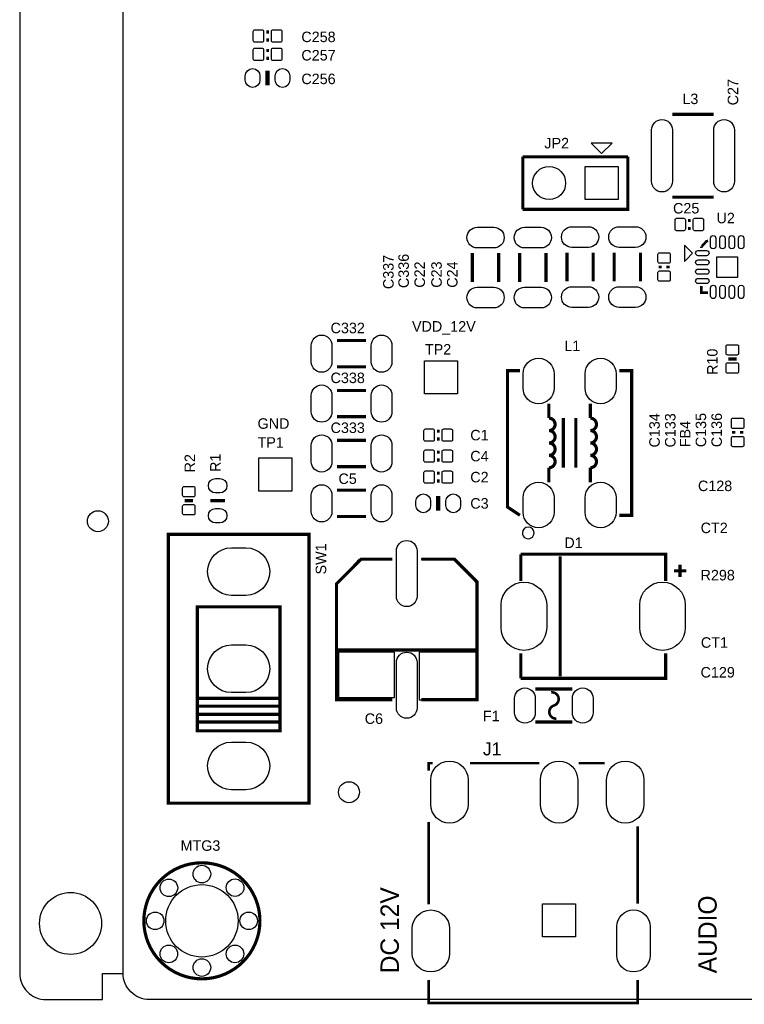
# Model space of a CAD drawing. Extents: x -5 to 175, y -1 to 134.
# Tile 1 of 19: x -5 to 30, y 0 to 47. Entities that reach past the tile are written whole.
import ezdxf

# ---------------------------------------------------------------- set-up
doc = ezdxf.new("R2010")
doc.units = 0
for name, color, linetype in [('BG_OUTLINE', 7, 'CONTINUOUS'), ('BG_SILKSCREEN_TOP', 211, 'CONTINUOUS'), ('PG_SILKSCREEN_TOP', 7, 'CONTINUOUS'), ('PIN_TOP', 12, 'CONTINUOUS'), ('RD_SILKSCREEN_TOP', 7, 'CONTINUOUS')]:
    doc.layers.add(name, color=color, linetype=linetype)

msp = doc.modelspace()

# ---------------------------------------------------------------- linework, layer by layer
at = {"layer": 'BG_OUTLINE'}
for points in [[(-0.999998, 124.99975), (-3.72999, 124.99975, 0.414214), (-4.99999, 123.72975), (-4.99999, 1.27, 0.414214), (-3.72999, 0), (-0.999998, 0), (-0.999998, 1.27), (0, 1.27)], [(-0.999998, 124.99975), (-0.999998, 123.72975), (0, 123.72975, -0.414214), (1.27, 124.99975), (168.730676, 124.99975, -0.414214), (170.000676, 123.72975), (170.000676, 1.27, -0.414214), (168.730676, 0), (1.27, 0, -0.414214), (0, 1.27), (0, 123.72975)]]:
    msp.add_lwpolyline(points, format="xyb", dxfattribs=at)
at = {"layer": 'BG_SILKSCREEN_TOP'}
for points in [[(13.015976, 14.506956), (10.315956, 14.506956), (10.315956, 20.106894), (11.41603, 21.307044), (13.015976, 21.307044)], [(14.416024, 14.506956), (17.116044, 14.506956), (17.116044, 20.106894), (16.01597, 21.307044), (14.416024, 21.307044)], [(17.116044, 16.907002), (10.315956, 16.907002)]]:
    msp.add_lwpolyline(points, dxfattribs=at)
at = {"layer": 'PG_SILKSCREEN_TOP'}
for points, const_width in [([(7.0485, 46.7995), (6.9215, 46.7995)], 0.1524), ([(6.9215, 46.4185), (7.0485, 46.4185)], 0.1524), ([(7.0485, 45.9105), (6.9215, 45.9105)], 0.1524), ([(6.9215, 45.5295), (7.0485, 45.5295)], 0.1524), ([(6.985, 44.9326), (6.985, 44.2214)], 0.2032), ([(26.559002, 42.817796), (28.558998, 42.817796)], 0.1524), ([(24.4094, 40.767), (24.4094, 38.227), (19.3294, 38.227)], 0.1524), ([(19.3294, 38.227), (19.3294, 40.767)], 0.1524), ([(19.3294, 40.767), (24.4094, 40.767)], 0.1524), ([(26.559002, 38.817804), (28.558998, 38.817804)], 0.1524), ([(27.4447, 37.6809), (27.3177, 37.6809)], 0.1524), ([(27.3177, 37.2999), (27.4447, 37.2999)], 0.1524), ([(28.289504, 36.692586), (28.21559, 36.684966), (27.962098, 36.41979), (27.958034, 36.41979)], 0.125476), ([(21.463, 36.1315), (21.463, 34.7345)], 0.1524), ([(22.733, 36.1315), (22.733, 34.7345)], 0.1524), ([(23.749, 36.1315), (23.749, 34.7345)], 0.1524), ([(25.019, 36.1315), (25.019, 34.7345)], 0.1524), ([(27.958034, 36.4236), (27.958034, 36.349432)], 0.125476), ([(16.891, 36.1061), (16.891, 34.7091)], 0.1524), ([(18.161, 36.1061), (18.161, 34.7091)], 0.1524), ([(19.177, 36.1061), (19.177, 34.7091)], 0.1524), ([(20.447, 36.1061), (20.447, 34.7091)], 0.1524), ([(25.9715, 35.4965), (25.9715, 35.3695)], 0.1524), ([(26.3525, 35.3695), (26.3525, 35.4965)], 0.1524), ([(28.289504, 34.188908), (27.962098, 34.188908), (27.962098, 34.516568)], 0.125476), ([(11.7475, 31.877), (10.3505, 31.877)], 0.1524), ([(29.6672, 30.988), (29.2608, 30.988)], 0.1524), ([(11.7475, 30.607), (10.3505, 30.607)], 0.1524), ([(19.189954, 23.42388), (18.590006, 23.82393), (18.590006, 30.42412), (19.189954, 30.42412)], 0.1524), ([(23.990046, 23.42388), (24.589994, 23.42388), (24.589994, 30.42412), (23.990046, 30.42412)], 0.1524), ([(11.7475, 29.464), (10.3505, 29.464)], 0.1524), ([(11.7475, 28.194), (10.3505, 28.194)], 0.1524), ([(21.290026, 25.724104), (21.290026, 28.123896)], 0.1524), ([(21.889974, 25.724104), (21.889974, 28.123896)], 0.1524), ([(15.3035, 27.4955), (15.1765, 27.4955)], 0.1524), ([(15.1765, 27.1145), (15.3035, 27.1145)], 0.1524), ([(29.5275, 27.4955), (29.5275, 27.3685)], 0.1524), ([(29.9085, 27.3685), (29.9085, 27.4955)], 0.1524), ([(11.7475, 27.051), (10.3505, 27.051)], 0.1524), ([(15.3035, 26.4795), (15.1765, 26.4795)], 0.1524), ([(11.7475, 25.781), (10.3505, 25.781)], 0.1524), ([(15.1765, 26.0985), (15.3035, 26.0985)], 0.1524), ([(15.3035, 25.4635), (15.1765, 25.4635)], 0.1524), ([(15.1765, 25.0825), (15.3035, 25.0825)], 0.1524), ([(11.7475, 24.638), (10.3505, 24.638)], 0.1524), ([(15.24, 23.6474), (15.24, 24.3586)], 0.2032), ([(3.3782, 24.13), (2.9718, 24.13)], 0.1524), ([(4.9276, 24.13), (4.2164, 24.13)], 0.1524), ([(11.7475, 23.368), (10.3505, 23.368)], 0.1524), ([(2.187956, 9.501886), (8.988044, 9.501886), (8.988044, 22.502114), (2.187956, 22.502114), (2.187956, 9.501886)], 0.1524), ([(19.23288, 20.242022), (19.23288, 21.541994)], 0.1524), ([(19.23288, 21.541994), (26.23312, 21.541994), (26.23312, 20.242022)], 0.1524), ([(21.133054, 21.441918), (21.133054, 15.642082)], 0.1524), ([(13.015976, 21.307044), (11.516106, 21.307044), (10.315956, 20.106894), (10.315956, 14.506956), (13.015976, 14.506956)], 0.1524), ([(14.416024, 14.506956), (17.116044, 14.506956), (17.116044, 20.20697), (16.01597, 21.307044), (14.416024, 21.307044)], 0.1524), ([(26.93289, 20.44192), (26.93289, 21.042122)], 0.1524), ([(27.233118, 20.741894), (26.632916, 20.741894)], 0.1524), ([(3.588004, 13.002006), (7.587996, 13.002006), (7.587996, 19.001994), (3.588004, 19.001994), (3.588004, 13.002006)], 0.1524), ([(17.116044, 16.907002), (10.315956, 16.907002)], 0.1524), ([(26.23312, 16.741902), (26.23312, 15.542006), (19.23288, 15.542006)], 0.1524), ([(19.23288, 15.542006), (19.23288, 16.741902)], 0.1524), ([(21.727922, 15.0241), (19.928078, 15.0241)], 0.1524), ([(7.58952, 14.570964), (3.58648, 14.570964)], 0.1524), ([(3.58648, 14.190726), (7.58952, 14.190726)], 0.1524), ([(7.58952, 13.800328), (3.58648, 13.800328)], 0.1524), ([(3.58648, 13.429996), (7.58952, 13.429996)], 0.1524), ([(21.727922, 13.4239), (19.928078, 13.4239)], 0.1524), ([(14.782038, 11.075416), (14.782038, 11.435334), (14.97203, 11.435334)], 0.127), ([(16.782034, 11.435334), (20.12188, 11.435334)], 0.127), ([(22.022054, 11.435334), (23.292054, 11.435334)], 0.127), ([(14.782038, 4.615434), (14.782038, 8.59536)], 0.127), ([(24.882094, 8.385302), (24.882094, 4.6355)], 0.127), ([(24.882094, 0.955294), (24.882094, -0.164592), (14.782038, -0.164592), (14.782038, 0.955294)], 0.127)]:
    msp.add_lwpolyline(points, dxfattribs=dict(at, const_width=const_width))
for points in [[(23.6474, 41.428924), (22.6314, 41.428924), (23.1394, 40.920924)], [(27.541982, 36.098226), (27.242008, 36.3982), (27.141932, 36.498022), (27.141932, 35.698176), (27.242008, 35.797998)], [(13.116052, 14.607032), (13.116052, 16.806926), (10.416032, 16.806926), (10.416032, 14.607032)], [(17.116044, 14.506956), (17.116044, 16.806926), (14.315948, 16.806926), (14.315948, 14.506956)]]:
    msp.add_lwpolyline(points, close=True, dxfattribs=at)
for points, const_width in [([(20.590002, 27.523948, 0.999993), (20.590002, 28.123896), (20.590002, 28.82392)], 0.1524), ([(22.589998, 27.523948, 1.000007), (22.589998, 28.123896), (22.589998, 28.82392)], 0.1524), ([(20.590002, 27.523948, -0.999993), (20.590002, 26.924)], 0.1524), ([(22.589998, 27.523948, -1.000007), (22.589998, 26.924)], 0.1524), ([(20.590002, 26.924, -0.999993), (20.590002, 26.324052)], 0.1524), ([(22.589998, 26.924, -1.000007), (22.589998, 26.324052)], 0.1524), ([(20.590002, 26.324052, -0.999993), (20.590002, 25.724104), (20.590002, 25.02408)], 0.1524), ([(22.589998, 26.324052, -1.000007), (22.589998, 25.724104), (22.589998, 25.02408)], 0.1524), ([(20.701, 14.859, -0.920255), (20.828, 14.224, 0.866233), (20.955, 13.589)], 0.127), ([(6.6167, 3.81, 1), (1.0033, 3.81, 1), (6.6167, 3.81)], 0.1524)]:
    msp.add_lwpolyline(points, format="xyb", dxfattribs=dict(at, const_width=const_width))
msp.add_lwpolyline([(19.872706, 22.573996, 1), (19.307294, 22.574004, 1)], format="xyb", close=True, dxfattribs=at)
at = {"layer": 'PIN_TOP'}
for points in [[(6.370066, 46.908974), (6.720078, 46.908974, -0.415686), (6.795008, 46.834044), (6.795008, 46.383956, -0.415686), (6.720078, 46.309026), (6.370066, 46.309026, -0.415686), (6.295136, 46.383956), (6.295136, 46.834044, -0.415686)], [(7.249922, 46.908974), (7.599934, 46.908974, -0.415686), (7.674864, 46.834044), (7.674864, 46.383956, -0.415686), (7.599934, 46.309026), (7.249922, 46.309026, -0.415686), (7.174992, 46.383956), (7.174992, 46.834044, -0.415686)], [(6.370066, 46.019974), (6.720078, 46.019974, -0.415686), (6.795008, 45.945044), (6.795008, 45.494956, -0.415686), (6.720078, 45.420026), (6.370066, 45.420026, -0.415686), (6.295136, 45.494956), (6.295136, 45.945044, -0.415686)], [(7.249922, 46.019974), (7.599934, 46.019974, -0.415686), (7.674864, 45.945044), (7.674864, 45.494956, -0.415686), (7.599934, 45.420026), (7.249922, 45.420026, -0.415686), (7.174992, 45.494956), (7.174992, 45.945044, -0.415686)], [(5.905246, 44.4754), (5.905246, 44.6786, -1), (6.616446, 44.6786), (6.616446, 44.4754, -1)], [(7.353554, 44.4754), (7.353554, 44.6786, -1), (8.064754, 44.6786), (8.064754, 44.4754, -1)], [(26.558875, 42.067861), (26.558875, 39.567739, -1), (25.558877, 39.567739), (25.558877, 42.067861, -1)], [(29.559123, 42.067861), (29.559123, 39.567739, -1), (28.559125, 39.567739), (28.559125, 42.067861, -1)], [(27.116278, 37.190426), (26.766266, 37.190426, -0.415686), (26.691336, 37.265356), (26.691336, 37.715444, -0.415686), (26.766266, 37.790374), (27.116278, 37.790374, -0.415686), (27.191208, 37.715444), (27.191208, 37.265356, -0.415686)], [(27.996134, 37.190426), (27.646122, 37.190426, -0.415686), (27.571192, 37.265356), (27.571192, 37.715444, -0.415686), (27.646122, 37.790374), (27.996134, 37.790374, -0.415686), (28.071064, 37.715444), (28.071064, 37.265356, -0.415686)], [(17.92605, 36.357687), (17.12595, 36.357687, -1), (17.12595, 37.357685), (17.92605, 37.357685, -1)], [(20.21205, 36.357687), (19.41195, 36.357687, -1), (19.41195, 37.357685), (20.21205, 37.357685, -1)], [(22.49805, 36.383087), (21.69795, 36.383087, -1), (21.69795, 37.383085), (22.49805, 37.383085, -1)], [(24.78405, 36.383087), (23.98395, 36.383087, -1), (23.98395, 37.383085), (24.78405, 37.383085, -1)], [(28.659853, 36.833323), (28.660327, 36.433273, -1), (28.410391, 36.432977), (28.409917, 36.833027, -1)], [(29.109687, 36.833323), (29.110161, 36.433273, -1), (28.860225, 36.432977), (28.859751, 36.833027, -1)], [(29.559775, 36.833323), (29.560249, 36.433273, -1), (29.310313, 36.432977), (29.309839, 36.833027, -1)], [(30.009863, 36.833323), (30.010337, 36.433273, -1), (29.760401, 36.432977), (29.759927, 36.833027, -1)], [(28.210129, 35.98291), (27.810079, 35.98291, -1), (27.810079, 36.232846), (28.210129, 36.232846, -1)], [(25.862026, 35.697922), (25.862026, 36.047934, -0.415686), (25.936956, 36.122864), (26.387044, 36.122864, -0.415686), (26.461974, 36.047934), (26.461974, 35.697922, -0.415686), (26.387044, 35.622992), (25.936956, 35.622992, -0.415686)], [(28.210129, 35.533076), (27.810079, 35.533076, -1), (27.810079, 35.783012), (28.210129, 35.783012, -1)], [(28.210129, 35.082988), (27.810079, 35.082988, -1), (27.810079, 35.332924), (28.210129, 35.332924, -1)], [(25.862026, 34.818066), (25.862026, 35.168078, -0.415686), (25.936956, 35.243008), (26.387044, 35.243008, -0.415686), (26.461974, 35.168078), (26.461974, 34.818066, -0.415686), (26.387044, 34.743136), (25.936956, 34.743136, -0.415686)], [(28.210129, 34.633154), (27.810079, 34.633154, -1), (27.810079, 34.88309), (28.210129, 34.88309, -1)], [(17.92605, 33.457515), (17.12595, 33.457515, -1), (17.12595, 34.457513), (17.92605, 34.457513, -1)], [(20.21205, 33.457515), (19.41195, 33.457515, -1), (19.41195, 34.457513), (20.21205, 34.457513, -1)], [(22.49805, 33.482915), (21.69795, 33.482915, -1), (21.69795, 34.482913), (22.49805, 34.482913, -1)], [(24.78405, 33.482915), (23.98395, 33.482915, -1), (23.98395, 34.482913), (24.78405, 34.482913, -1)], [(28.659601, 34.433434), (28.660578, 34.033385, -1), (28.410643, 34.032774), (28.409666, 34.432823, -1)], [(29.109435, 34.433434), (29.110412, 34.033385, -1), (28.860477, 34.032774), (28.8595, 34.432823, -1)], [(29.559523, 34.433434), (29.5605, 34.033385, -1), (29.310565, 34.032774), (29.309588, 34.432823, -1)], [(30.009357, 34.433434), (30.010334, 34.033385, -1), (29.760399, 34.032774), (29.759422, 34.432823, -1)], [(9.098915, 30.84195), (9.098915, 31.64205, -1), (10.098913, 31.64205), (10.098913, 30.84195, -1)], [(11.999087, 30.84195), (11.999087, 31.64205, -1), (12.999085, 31.64205), (12.999085, 30.84195, -1)], [(29.763974, 31.602934), (29.763974, 31.252922, -0.415686), (29.689044, 31.177992), (29.238956, 31.177992, -0.415686), (29.164026, 31.252922), (29.164026, 31.602934, -0.415686), (29.238956, 31.677864), (29.689044, 31.677864, -0.415686)], [(20.839938, 30.273879), (20.839938, 29.574109, -1), (19.339814, 29.574109), (19.339814, 30.273879, -1)], [(23.840186, 30.273879), (23.840186, 29.574109, -1), (22.340062, 29.574109), (22.340062, 30.273879, -1)], [(29.763974, 30.723078), (29.763974, 30.373066, -0.415686), (29.689044, 30.298136), (29.238956, 30.298136, -0.415686), (29.164026, 30.373066), (29.164026, 30.723078, -0.415686), (29.238956, 30.798008), (29.689044, 30.798008, -0.415686)], [(9.098915, 28.42895), (9.098915, 29.22905, -1), (10.098913, 29.22905), (10.098913, 28.42895, -1)], [(11.999087, 28.42895), (11.999087, 29.22905, -1), (12.999085, 29.22905), (12.999085, 28.42895, -1)], [(29.418026, 27.696922), (29.418026, 28.046934, -0.415686), (29.492956, 28.121864), (29.943044, 28.121864, -0.415686), (30.017974, 28.046934), (30.017974, 27.696922, -0.415686), (29.943044, 27.621992), (29.492956, 27.621992, -0.415686)], [(9.098915, 26.01595), (9.098915, 26.81605, -1), (10.098913, 26.81605), (10.098913, 26.01595, -1)], [(11.999087, 26.01595), (11.999087, 26.81605, -1), (12.999085, 26.81605), (12.999085, 26.01595, -1)], [(14.975078, 27.005026), (14.625066, 27.005026, -0.415686), (14.550136, 27.079956), (14.550136, 27.530044, -0.415686), (14.625066, 27.604974), (14.975078, 27.604974, -0.415686), (15.050008, 27.530044), (15.050008, 27.079956, -0.415686)], [(15.854934, 27.005026), (15.504922, 27.005026, -0.415686), (15.429992, 27.079956), (15.429992, 27.530044, -0.415686), (15.504922, 27.604974), (15.854934, 27.604974, -0.415686), (15.929864, 27.530044), (15.929864, 27.079956, -0.415686)], [(29.418026, 26.817066), (29.418026, 27.167078, -0.415686), (29.492956, 27.242008), (29.943044, 27.242008, -0.415686), (30.017974, 27.167078), (30.017974, 26.817066, -0.415686), (29.943044, 26.742136), (29.492956, 26.742136, -0.415686)], [(14.975078, 25.989026), (14.625066, 25.989026, -0.415686), (14.550136, 26.063956), (14.550136, 26.514044, -0.415686), (14.625066, 26.588974), (14.975078, 26.588974, -0.415686), (15.050008, 26.514044), (15.050008, 26.063956, -0.415686)], [(15.854934, 25.989026), (15.504922, 25.989026, -0.415686), (15.429992, 26.063956), (15.429992, 26.514044, -0.415686), (15.504922, 26.588974), (15.854934, 26.588974, -0.415686), (15.929864, 26.514044), (15.929864, 26.063956, -0.415686)], [(14.975078, 24.973026), (14.625066, 24.973026, -0.415686), (14.550136, 25.047956), (14.550136, 25.498044, -0.415686), (14.625066, 25.572974), (14.975078, 25.572974, -0.415686), (15.050008, 25.498044), (15.050008, 25.047956, -0.415686)], [(15.854934, 24.973026), (15.504922, 24.973026, -0.415686), (15.429992, 25.047956), (15.429992, 25.498044, -0.415686), (15.504922, 25.572974), (15.854934, 25.572974, -0.415686), (15.929864, 25.498044), (15.929864, 25.047956, -0.415686)], [(3.474974, 24.744934), (3.474974, 24.394922, -0.415686), (3.400044, 24.319992), (2.949956, 24.319992, -0.415686), (2.875026, 24.394922), (2.875026, 24.744934, -0.415686), (2.949956, 24.819864), (3.400044, 24.819864, -0.415686)], [(4.472051, 25.204166), (4.671949, 25.204166, -1), (4.671949, 24.504142), (4.472051, 24.504142, -1)], [(9.098915, 23.60295), (9.098915, 24.40305, -1), (10.098913, 24.40305), (10.098913, 23.60295, -1)], [(11.999087, 23.60295), (11.999087, 24.40305, -1), (12.999085, 24.40305), (12.999085, 23.60295, -1)], [(20.839938, 24.273891), (20.839938, 23.574121, -1), (19.339814, 23.574121), (19.339814, 24.273891, -1)], [(23.840186, 24.273891), (23.840186, 23.574121, -1), (22.340062, 23.574121), (22.340062, 24.273891, -1)], [(14.871446, 24.1046), (14.871446, 23.9014, -1), (14.160246, 23.9014), (14.160246, 24.1046, -1)], [(16.319754, 24.1046), (16.319754, 23.9014, -1), (15.608554, 23.9014), (15.608554, 24.1046, -1)], [(3.474974, 23.865078), (3.474974, 23.515066, -0.415686), (3.400044, 23.440136), (2.949956, 23.440136, -0.415686), (2.875026, 23.515066), (2.875026, 23.865078, -0.415686), (2.949956, 23.940008), (3.400044, 23.940008, -0.415686)], [(4.472051, 23.755858), (4.671949, 23.755858, -1), (4.671949, 23.055834), (4.472051, 23.055834, -1)], [(13.216001, 19.507073), (13.216001, 21.706967, -1), (14.215999, 21.706967), (14.215999, 19.507073, -1)], [(5.237988, 21.852001), (5.938012, 21.852001, -1), (5.938012, 19.552031), (5.237988, 19.552031, -1)], [(20.482941, 19.092037), (20.482941, 17.991963, -1), (18.283047, 17.991963), (18.283047, 19.092037, -1)], [(24.983059, 17.991963), (24.983059, 19.092037, -1), (27.182953, 19.092037), (27.182953, 17.991963, -1)], [(5.237988, 17.151985), (5.938012, 17.151985, -1), (5.938012, 14.852015), (5.237988, 14.852015, -1)], [(13.216001, 14.107033), (13.216001, 16.306927, -1), (14.215999, 16.306927), (14.215999, 14.107033, -1)], [(18.931001, 13.873988), (18.931001, 14.574012, -1), (19.930999, 14.574012), (19.930999, 13.873988, -1)], [(21.725001, 13.873988), (21.725001, 14.574012, -1), (22.724999, 14.574012), (22.724999, 13.873988, -1)], [(5.237988, 12.451969), (5.938012, 12.451969, -1), (5.938012, 10.151999), (5.237988, 10.151999, -1)], [(14.881987, 9.435338), (14.881987, 10.635234, -1), (16.682085, 10.635234), (16.682085, 9.435338, -1)], [(20.181951, 9.435338), (20.181951, 10.635234, -1), (21.982049, 10.635234), (21.982049, 9.435338, -1)], [(23.381843, 9.435338), (23.381843, 10.635234, -1), (25.181941, 10.635234), (25.181941, 9.435338, -1)], [(15.782163, 3.43535), (15.782163, 2.235454, -1), (13.982065, 2.235454), (13.982065, 3.43535, -1)], [(23.881969, 2.135378), (23.881969, 3.535426, -1), (25.481915, 3.535426), (25.481915, 2.135378, -1)]]:
    msp.add_lwpolyline(points, format="xyb", close=True, dxfattribs=at)
for points in [[(22.339427, 40.296973), (23.939373, 40.296973), (23.939373, 38.697027), (22.339427, 38.697027)], [(28.709874, 34.932874), (28.709874, 35.932872), (29.709872, 35.932872), (29.709872, 34.932874)], [(14.5669, 29.2989), (14.5669, 30.898846), (16.166846, 30.898846), (16.166846, 29.2989)], [(6.5659, 24.5999), (6.5659, 26.199846), (8.165846, 26.199846), (8.165846, 24.5999)], [(21.881973, 3.035427), (20.282027, 3.035427), (20.282027, 4.635373), (21.881973, 4.635373)]]:
    msp.add_lwpolyline(points, close=True, dxfattribs=at)
for centre, radius in [((20.5994, 39.497), 0.799973), ((-1.2192, 23.1394), 0.508), ((10.922, 10.033), 0.508), ((3.81, 6.0706), 0.424942), ((2.21488, 5.40512), 0.424942), ((5.41528, 5.41528), 0.424942), ((3.81, 3.81), 1.75006), ((-2.54, 3.683), 1.499997), ((1.5494, 3.81), 0.424942), ((6.0706, 3.81), 0.424942), ((2.2098, 2.2098), 0.424942), ((5.4102, 2.2098), 0.424942), ((3.81, 1.5494), 0.424942)]:
    msp.add_circle(centre, radius, dxfattribs=at)

# ---------------------------------------------------------------- texts
at = {"layer": 'BG_SILKSCREEN_TOP', "width": 1.02}
for s, p in [('VDD_12V', (13.97, 32.3088)), ('GND', (6.5024, 27.6098))]:
    msp.add_text(s, height=0.508, dxfattribs=at).set_placement(p)
at = {"layer": 'BG_SILKSCREEN_TOP', "width": 1.000286}
for s, p in [('DC 12V', (13.335, 1.27)), ('AUDIO', (28.702, 1.27))]:
    msp.add_text(s, height=0.889, rotation=90, dxfattribs=at).set_placement(p)
at = {"layer": 'RD_SILKSCREEN_TOP'}
for s, height, width, p in [('C258', 0.508, 1.02, (8.62076, 46.312582)), ('C257', 0.508, 1.02, (8.62076, 45.423582)), ('C256', 0.508, 1.02, (8.62076, 44.280582)), ('L3', 0.508, 1.02, (27.04592, 43.315382)), ('JP2', 0.508, 1.02, (20.3708, 41.1734)), ('C25', 0.508, 1.02, (26.5938, 38.0238)), ('U2', 0.508, 1.02, (28.69692, 37.549582)), ('C332', 0.508, 1.02, (10.033, 32.2326)), ('TP2', 0.508, 1.02, (14.59484, 31.199582)), ('L1', 0.508, 1.02, (21.336, 31.369)), ('C338', 0.508, 1.02, (10.033, 29.8196)), ('C333', 0.508, 1.02, (10.033, 27.4066)), ('TP1', 0.508, 1.02, (6.5024, 26.6954)), ('C1', 0.508, 1.02, (16.7894, 27.051)), ('C4', 0.508, 1.02, (16.7894, 26.035)), ('C5', 0.508, 1.02, (10.414, 24.9428)), ('C2', 0.508, 1.02, (16.7894, 25.019)), ('C128', 0.508, 1.02, (27.79776, 24.595582)), ('C3', 0.508, 1.02, (16.7894, 23.749)), ('CT2', 0.508, 1.02, (27.92984, 22.563582)), ('D1', 0.508, 1.02, (21.336, 21.844)), ('R298', 0.508, 1.02, (27.92476, 20.277582)), ('CT1', 0.508, 1.02, (27.94, 17.018)), ('C129', 0.508, 1.02, (27.92476, 15.578582)), ('C6', 0.508, 1.02, (11.684, 13.335)), ('F1', 0.508, 1.02, (17.399, 13.462)), ('J1', 0.635, 1.0004, (17.399, 11.811)), ('MTG3', 0.508, 1.02, (2.77876, 7.196582))]:
    msp.add_text(s, height=height, dxfattribs=dict(at, width=width)).set_placement(p)
at = {"layer": 'RD_SILKSCREEN_TOP', "width": 1.02}
for s, p in [('C27', (29.7434, 43.2562)), ('C337', (13.081, 34.3662)), ('C336', (13.8176, 34.417)), ('C22', (14.596618, 34.43224)), ('C23', (15.409418, 34.43224)), ('C24', (16.171418, 34.43224)), ('R10', (28.744418, 30.21584)), ('C134', (25.950418, 26.70556)), ('C133', (26.712418, 26.70556)), ('C135', (28.194, 26.7208)), ('C136', (28.956, 26.7208)), ('FB4', (27.432, 26.7208)), ('R2', (3.4798, 25.5016)), ('R1', (4.716018, 25.52192)), ('SW1', (9.821418, 20.56384))]:
    msp.add_text(s, height=0.508, rotation=90, dxfattribs=at).set_placement(p)

doc.saveas('drawing.dxf')
